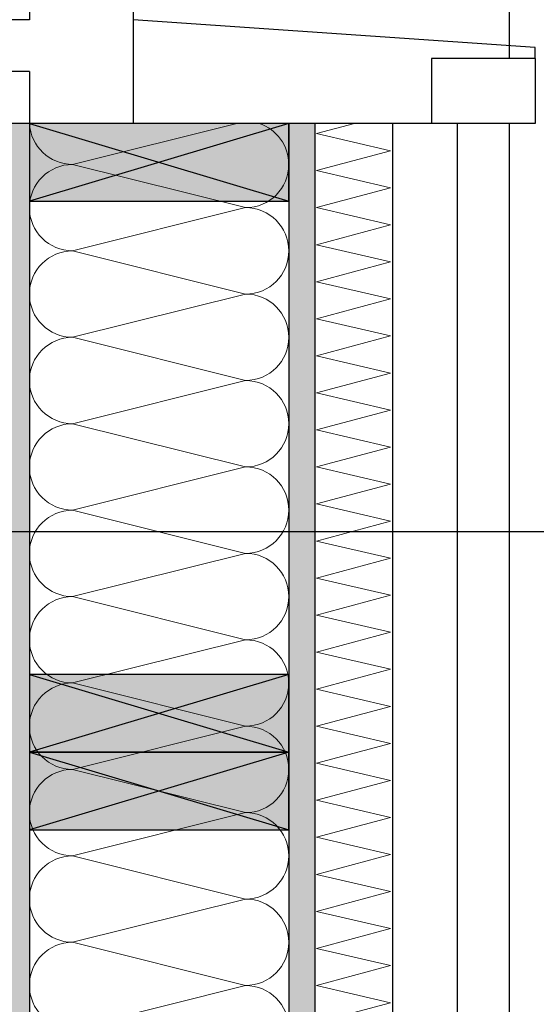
# Model space of a CAD drawing. Header units: metres. Extents: x -12 to 62.3, y -22.2 to 2.8.
# Tile 194 of 214: x 45.4 to 45.8, y -6.4 to -5.6. Entities that reach past the tile are written whole.
import ezdxf

# ---------------------------------------------------------------- set-up
doc = ezdxf.new("R2010")
doc.units = ezdxf.units.M
doc.header["$LTSCALE"] = 20
doc.header["$MEASUREMENT"] = 0
doc.layers.get('0').update_dxf_attribs({"color": 8, "lineweight": 9})
doc.layers.get('Defpoints').update_dxf_attribs({"color": 8, "lineweight": 9})
for name, color, linetype in [('Neubau_A-Außenwände', 8, 'Continuous'), ('Neubau_A-TB Wände', 8, 'Continuous'), ('Neubau_S-Ausbesserung 2D_3D', 8, 'Continuous'), ('Neubau_T-Bemaßung', 8, 'Continuous'), ('Neubau_Z-Modellierung Fassade', 8, 'Continuous')]:
    doc.layers.add(name, color=color, linetype=linetype)
doc.styles.add('ERSTELLTER_STIL_2', font='arial.ttf')
doc.dimstyles.new('ERSTELLTER_STIL__1', dxfattribs={"dimtxt": 0.0875, "dimasz": 0.059375, "dimexe": 0.18, "dimexo": 0.0625, "dimgap": 0, "dimtad": 1, "dimzin": 0, "dimdsep": 46, "dimtxsty": 'ERSTELLTER_STIL_2', "dimblk": 'ARROWHEAD_6', "dimblk1": 'ARROWHEAD_6', "dimblk2": 'ARROWHEAD_6', "dimcen": 0.09, "dimclrd": 7, "dimclre": 7, "dimclrt": 7, "dimazin": 0, "dimtfac": 1, "dimtdec": 4, "dimtmove": 0, "dimatfit": 3, "dimfxl": 1, "dimtolj": 1, "dimtzin": 0, "dimarcsym": 0})

# ---------------------------------------------------------------- blocks, each defined once
blk = doc.blocks.new('*X343', base_point=(-18420.15716, 0))
at = {"layer": 'Neubau_A-Außenwände', "color": 8, "linetype": 'Continuous', "lineweight": 9}
for p, q in [((-21327.52056, 4.465), (-21327.64722, 4.43333)), ((-21327.51389, 4.4), (-21327.64722, 4.43333)), ((-21327.51389, 4.4), (-21327.64722, 4.36667)), ((-21327.51389, 4.33333), (-21327.64722, 4.36667)), ((-21327.51389, 4.33333), (-21327.64722, 4.3)), ((-21327.51389, 4.26667), (-21327.64722, 4.3)), ((-21327.51389, 4.26667), (-21327.64722, 4.23333)), ((-21327.51389, 4.2), (-21327.64722, 4.23333)), ((-21327.51389, 4.2), (-21327.64722, 4.16667)), ((-21327.51389, 4.13333), (-21327.64722, 4.16667)), ((-21327.51389, 4.13333), (-21327.64722, 4.1)), ((-21327.51389, 4.06667), (-21327.64722, 4.1)), ((-21327.51389, 4.06667), (-21327.64722, 4.03333)), ((-21327.51389, 4), (-21327.64722, 4.03333)), ((-21327.51389, 4), (-21327.64722, 3.96667)), ((-21327.51389, 3.93333), (-21327.64722, 3.96667)), ((-21327.51389, 3.93333), (-21327.64722, 3.9)), ((-21327.51389, 3.86667), (-21327.64722, 3.9)), ((-21327.51389, 3.86667), (-21327.64722, 3.83333)), ((-21327.51389, 3.8), (-21327.64722, 3.83333)), ((-21327.51389, 3.8), (-21327.64722, 3.76667))]:
    blk.add_line(p, q, dxfattribs=at)
for centre, start, end in [((-21327.64722, 4.46667), 182.86598, 270), ((-21327.51389, 4.43333), 0, 71.80514), ((-21327.64722, 4.4), 90, 180), ((-21327.51389, 4.43333), 270, 0), ((-21327.64722, 4.4), 180, 270), ((-21327.51389, 4.36667), 0, 90), ((-21327.64722, 4.33333), 90, 180), ((-21327.51389, 4.36667), 270, 0), ((-21327.64722, 4.33333), 180, 270), ((-21327.51389, 4.3), 0, 90), ((-21327.64722, 4.26667), 90, 180), ((-21327.51389, 4.3), 270, 0), ((-21327.64722, 4.26667), 180, 270), ((-21327.51389, 4.23333), 0, 90), ((-21327.64722, 4.2), 90, 180), ((-21327.51389, 4.23333), 270, 0), ((-21327.64722, 4.2), 180, 270), ((-21327.51389, 4.16667), 0, 90), ((-21327.64722, 4.13333), 90, 180), ((-21327.51389, 4.16667), 270, 0), ((-21327.64722, 4.13333), 180, 270), ((-21327.51389, 4.1), 0, 90), ((-21327.64722, 4.06667), 90, 180), ((-21327.51389, 4.1), 270, 0), ((-21327.64722, 4.06667), 180, 270), ((-21327.51389, 4.03333), 0, 90), ((-21327.64722, 4), 90, 180), ((-21327.51389, 4.03333), 270, 0), ((-21327.64722, 4), 180, 270), ((-21327.51389, 3.96667), 0, 90), ((-21327.64722, 3.93333), 90, 180), ((-21327.51389, 3.96667), 270, 0), ((-21327.64722, 3.93333), 180, 270), ((-21327.51389, 3.9), 0, 90), ((-21327.64722, 3.86667), 90, 180), ((-21327.51389, 3.9), 270, 0), ((-21327.64722, 3.86667), 180, 270), ((-21327.51389, 3.83333), 0, 90), ((-21327.64722, 3.8), 90, 180), ((-21327.51389, 3.83333), 270, 0), ((-21327.64722, 3.8), 180, 270), ((-21327.51389, 3.76667), 0, 90)]:
    blk.add_arc(centre, 0.03333, start, end, dxfattribs=at)
blk = doc.blocks.new('*X347', base_point=(-18420.15716, 0))
at = {"layer": 'Neubau_A-Außenwände', "color": 8, "linetype": 'Continuous', "lineweight": 9}
for p, q in [((-21327.45911, 4.45714), (-21327.42979, 4.465)), ((-21327.402, 4.44387), (-21327.45911, 4.45714)), ((-21327.45911, 4.42857), (-21327.402, 4.44387)), ((-21327.402, 4.4153), (-21327.45911, 4.42857)), ((-21327.45911, 4.4), (-21327.402, 4.4153)), ((-21327.402, 4.38673), (-21327.45911, 4.4)), ((-21327.45911, 4.37143), (-21327.402, 4.38673)), ((-21327.402, 4.35816), (-21327.45911, 4.37143)), ((-21327.45911, 4.34286), (-21327.402, 4.35816)), ((-21327.402, 4.32959), (-21327.45911, 4.34286)), ((-21327.45911, 4.31429), (-21327.402, 4.32959)), ((-21327.402, 4.30102), (-21327.45911, 4.31429)), ((-21327.45911, 4.28571), (-21327.402, 4.30102)), ((-21327.402, 4.27244), (-21327.45911, 4.28571)), ((-21327.45911, 4.25714), (-21327.402, 4.27244)), ((-21327.402, 4.24387), (-21327.45911, 4.25714)), ((-21327.45911, 4.22857), (-21327.402, 4.24387)), ((-21327.402, 4.2153), (-21327.45911, 4.22857)), ((-21327.45911, 4.2), (-21327.402, 4.2153)), ((-21327.402, 4.18673), (-21327.45911, 4.2)), ((-21327.45911, 4.17143), (-21327.402, 4.18673)), ((-21327.402, 4.15816), (-21327.45911, 4.17143)), ((-21327.45911, 4.14286), (-21327.402, 4.15816)), ((-21327.402, 4.12959), (-21327.45911, 4.14286)), ((-21327.45911, 4.11429), (-21327.402, 4.12959)), ((-21327.402, 4.10102), (-21327.45911, 4.11429)), ((-21327.45911, 4.08571), (-21327.402, 4.10102)), ((-21327.402, 4.07244), (-21327.45911, 4.08571)), ((-21327.45911, 4.05714), (-21327.402, 4.07244)), ((-21327.402, 4.04387), (-21327.45911, 4.05714)), ((-21327.45911, 4.02857), (-21327.402, 4.04387)), ((-21327.402, 4.0153), (-21327.45911, 4.02857)), ((-21327.45911, 4), (-21327.402, 4.0153)), ((-21327.402, 3.98673), (-21327.45911, 4)), ((-21327.45911, 3.97143), (-21327.402, 3.98673)), ((-21327.402, 3.95816), (-21327.45911, 3.97143)), ((-21327.45911, 3.94286), (-21327.402, 3.95816)), ((-21327.402, 3.92959), (-21327.45911, 3.94286)), ((-21327.45911, 3.91429), (-21327.402, 3.92959)), ((-21327.402, 3.90102), (-21327.45911, 3.91429)), ((-21327.45911, 3.88571), (-21327.402, 3.90102)), ((-21327.402, 3.87244), (-21327.45911, 3.88571)), ((-21327.45911, 3.85714), (-21327.402, 3.87244)), ((-21327.402, 3.84387), (-21327.45911, 3.85714)), ((-21327.45911, 3.82857), (-21327.402, 3.84387)), ((-21327.402, 3.8153), (-21327.45911, 3.82857)), ((-21327.45911, 3.8), (-21327.402, 3.8153)), ((-21327.402, 3.78673), (-21327.45911, 3.8)), ((-21327.45911, 3.77143), (-21327.402, 3.78673))]:
    blk.add_line(p, q, dxfattribs=at)
blk = doc.blocks.new('ARROWHEAD_6')
at = {"color": 0, "linetype": 'Continuous', "lineweight": 0}
for p, q in [((-0.5, -0.5), (0.5, 0.5)), ((0, 0), (-1, 0))]:
    blk.add_line(p, q, dxfattribs=at)
blk = doc.blocks.new('*D461')
at = {"layer": 'Defpoints', "color": 0, "linetype": 'Continuous', "transparency": 16777216}
for p in [(42.7861, -6.025), (55.892, -6.025), (45.355, -6.195)]:
    blk.add_point(p, dxfattribs=at)
at = {"layer": 'Neubau_T-Bemaßung', "linetype": 'Continuous', "lineweight": -2, "transparency": 16777216}
for p, q in [((42.7861, -6.025), (42.7861, -5.92716)), ((55.8295, -6.025), (42.6061, -6.025)), ((42.7861, -6.13563), (42.7861, -6.08438)), ((45.2925, -6.195), (42.6061, -6.195))]:
    blk.add_line(p, q, dxfattribs=at)
at = {"layer": 'Neubau_T-Bemaßung', "linetype": 'Continuous', "lineweight": -2, "transparency": 16777216, "xscale": 0.059375, "yscale": 0.059375, "zscale": 0.059375}
for p, rotation in [((42.7861, -6.025), 90), ((42.7861, -6.195), 270)]:
    blk.add_blockref('ARROWHEAD_6', p, dxfattribs=dict(at, rotation=rotation))
at = {"layer": 'Neubau_T-Bemaßung', "linetype": 'Continuous', "transparency": 16777216, "insert": (42.89974, -5.92716), "char_height": 0.0875, "attachment_point": 5, "rotation": 90, "style": 'ERSTELLTER_STIL_2'}
blk.add_mtext('\\A1;0.17', dxfattribs=at)
blk = doc.blocks.new('*D462')
at = {"layer": 'Defpoints', "color": 0, "linetype": 'Continuous', "transparency": 16777216}
for p in [(42.69, -3.025), (42.89974, -3.025), (55.892, -6.025)]:
    blk.add_point(p, dxfattribs=at)
at = {"layer": 'Neubau_T-Bemaßung', "linetype": 'Continuous', "lineweight": -2, "transparency": 16777216}
for p, q in [((42.7525, -3.025), (43.07974, -3.025)), ((42.89974, -3.08438), (42.89974, -4.41504)), ((42.89974, -5.96563), (42.89974, -4.64197)), ((55.8295, -6.025), (42.71974, -6.025))]:
    blk.add_line(p, q, dxfattribs=at)
at = {"layer": 'Neubau_T-Bemaßung', "linetype": 'Continuous', "lineweight": -2, "transparency": 16777216, "xscale": 0.059375, "yscale": 0.059375, "zscale": 0.059375}
for p, rotation in [((42.89974, -3.025), 90), ((42.89974, -6.025), 270)]:
    blk.add_blockref('ARROWHEAD_6', p, dxfattribs=dict(at, rotation=rotation))
at = {"layer": 'Neubau_T-Bemaßung', "linetype": 'Continuous', "transparency": 16777216, "insert": (42.89974, -4.5285), "char_height": 0.0875, "attachment_point": 5, "rotation": 90, "style": 'ERSTELLTER_STIL_2'}
blk.add_mtext('\\A1;3.00', dxfattribs=at)
blk = doc.blocks.new('*D488')
at = {"layer": 'Defpoints', "color": 0, "linetype": 'Continuous', "transparency": 16777216}
for p in [(18.9138, -6.025), (55.892, -6.025), (45.355, -6.195)]:
    blk.add_point(p, dxfattribs=at)
at = {"layer": 'Neubau_T-Bemaßung', "linetype": 'Continuous', "lineweight": -2, "transparency": 16777216}
for p, q in [((18.9138, -6.025), (18.9138, -5.92716)), ((55.8295, -6.025), (18.7338, -6.025)), ((18.9138, -6.13563), (18.9138, -6.08438)), ((45.2925, -6.195), (18.7338, -6.195))]:
    blk.add_line(p, q, dxfattribs=at)
at = {"layer": 'Neubau_T-Bemaßung', "linetype": 'Continuous', "lineweight": -2, "transparency": 16777216, "xscale": 0.059375, "yscale": 0.059375, "zscale": 0.059375}
for p, rotation in [((18.9138, -6.025), 90), ((18.9138, -6.195), 270)]:
    blk.add_blockref('ARROWHEAD_6', p, dxfattribs=dict(at, rotation=rotation))
at = {"layer": 'Neubau_T-Bemaßung', "linetype": 'Continuous', "transparency": 16777216, "insert": (19.02744, -5.92716), "char_height": 0.0875, "attachment_point": 5, "rotation": 90, "style": 'ERSTELLTER_STIL_2'}
blk.add_mtext('\\A1;0.17', dxfattribs=at)
blk = doc.blocks.new('*D489')
at = {"layer": 'Defpoints', "color": 0, "linetype": 'Continuous', "transparency": 16777216}
for p in [(18.92, -3.525), (19.02744, -3.525), (55.892, -6.025)]:
    blk.add_point(p, dxfattribs=at)
at = {"layer": 'Neubau_T-Bemaßung', "linetype": 'Continuous', "lineweight": -2, "transparency": 16777216}
for p, q in [((18.9825, -3.525), (19.20744, -3.525)), ((19.02744, -3.58438), (19.02744, -4.66426)), ((19.02744, -5.96563), (19.02744, -4.89274)), ((55.8295, -6.025), (18.84744, -6.025))]:
    blk.add_line(p, q, dxfattribs=at)
at = {"layer": 'Neubau_T-Bemaßung', "linetype": 'Continuous', "lineweight": -2, "transparency": 16777216, "xscale": 0.059375, "yscale": 0.059375, "zscale": 0.059375}
for p, rotation in [((19.02744, -3.525), 90), ((19.02744, -6.025), 270)]:
    blk.add_blockref('ARROWHEAD_6', p, dxfattribs=dict(at, rotation=rotation))
at = {"layer": 'Neubau_T-Bemaßung', "linetype": 'Continuous', "transparency": 16777216, "insert": (19.02744, -4.7785), "char_height": 0.0875, "attachment_point": 5, "rotation": 90, "style": 'ERSTELLTER_STIL_2'}
blk.add_mtext('\\A1;2.50', dxfattribs=at)
blk = doc.blocks.new('*D510')
at = {"layer": 'Defpoints', "color": 0, "linetype": 'Continuous', "transparency": 16777216}
for p in [(2.53117, -6.025), (55.892, -6.025), (45.355, -6.195)]:
    blk.add_point(p, dxfattribs=at)
at = {"layer": 'Neubau_T-Bemaßung', "linetype": 'Continuous', "lineweight": -2, "transparency": 16777216}
for p, q in [((2.53117, -6.025), (2.53117, -5.92716)), ((55.8295, -6.025), (2.35117, -6.025)), ((2.53117, -6.13563), (2.53117, -6.08438)), ((45.2925, -6.195), (2.35117, -6.195))]:
    blk.add_line(p, q, dxfattribs=at)
at = {"layer": 'Neubau_T-Bemaßung', "linetype": 'Continuous', "lineweight": -2, "transparency": 16777216, "xscale": 0.059375, "yscale": 0.059375, "zscale": 0.059375}
for p, rotation in [((2.53117, -6.025), 90), ((2.53117, -6.195), 270)]:
    blk.add_blockref('ARROWHEAD_6', p, dxfattribs=dict(at, rotation=rotation))
at = {"layer": 'Neubau_T-Bemaßung', "linetype": 'Continuous', "transparency": 16777216, "insert": (2.64481, -5.92716), "char_height": 0.0875, "attachment_point": 5, "rotation": 90, "style": 'ERSTELLTER_STIL_2'}
blk.add_mtext('\\A1;0.17', dxfattribs=at)
blk = doc.blocks.new('*D511')
at = {"layer": 'Defpoints', "color": 0, "linetype": 'Continuous', "transparency": 16777216}
for p in [(2.64481, -3.025), (42.69, -3.025), (55.892, -6.025)]:
    blk.add_point(p, dxfattribs=at)
at = {"layer": 'Neubau_T-Bemaßung', "linetype": 'Continuous', "lineweight": -2, "transparency": 16777216}
for p, q in [((42.6275, -3.025), (2.46481, -3.025)), ((2.64481, -3.08438), (2.64481, -4.41504)), ((2.64481, -5.96563), (2.64481, -4.64197)), ((55.8295, -6.025), (2.46481, -6.025))]:
    blk.add_line(p, q, dxfattribs=at)
at = {"layer": 'Neubau_T-Bemaßung', "linetype": 'Continuous', "lineweight": -2, "transparency": 16777216, "xscale": 0.059375, "yscale": 0.059375, "zscale": 0.059375}
for p, rotation in [((2.64481, -3.025), 90), ((2.64481, -6.025), 270)]:
    blk.add_blockref('ARROWHEAD_6', p, dxfattribs=dict(at, rotation=rotation))
at = {"layer": 'Neubau_T-Bemaßung', "linetype": 'Continuous', "transparency": 16777216, "insert": (2.64481, -4.5285), "char_height": 0.0875, "attachment_point": 5, "rotation": 90, "style": 'ERSTELLTER_STIL_2'}
blk.add_mtext('\\A1;3.00', dxfattribs=at)
blk = doc.blocks.new('*D422')
at = {"layer": 'Defpoints', "color": 0, "linetype": 'Continuous', "transparency": 16777216}
for p in [(8.64648, -6.025), (55.892, -6.025), (45.355, -6.195)]:
    blk.add_point(p, dxfattribs=at)
at = {"layer": 'Neubau_T-Bemaßung', "linetype": 'Continuous', "lineweight": -2, "transparency": 16777216}
for p, q in [((8.64648, -6.025), (8.64648, -5.92716)), ((55.8295, -6.025), (8.46648, -6.025)), ((8.64648, -6.13563), (8.64648, -6.08438)), ((45.2925, -6.195), (8.46648, -6.195))]:
    blk.add_line(p, q, dxfattribs=at)
at = {"layer": 'Neubau_T-Bemaßung', "linetype": 'Continuous', "lineweight": -2, "transparency": 16777216, "xscale": 0.059375, "yscale": 0.059375, "zscale": 0.059375}
for p, rotation in [((8.64648, -6.025), 90), ((8.64648, -6.195), 270)]:
    blk.add_blockref('ARROWHEAD_6', p, dxfattribs=dict(at, rotation=rotation))
at = {"layer": 'Neubau_T-Bemaßung', "linetype": 'Continuous', "transparency": 16777216, "insert": (8.76012, -5.92716), "char_height": 0.0875, "attachment_point": 5, "rotation": 90, "style": 'ERSTELLTER_STIL_2'}
blk.add_mtext('\\A1;0.17', dxfattribs=at)
blk = doc.blocks.new('*D423')
at = {"layer": 'Defpoints', "color": 0, "linetype": 'Continuous', "transparency": 16777216}
for p in [(8.76012, -3.025), (42.69, -3.025), (55.892, -6.025)]:
    blk.add_point(p, dxfattribs=at)
at = {"layer": 'Neubau_T-Bemaßung', "linetype": 'Continuous', "lineweight": -2, "transparency": 16777216}
for p, q in [((42.6275, -3.025), (8.58012, -3.025)), ((8.76012, -3.08438), (8.76012, -4.41504)), ((8.76012, -5.96563), (8.76012, -4.64197)), ((55.8295, -6.025), (8.58012, -6.025))]:
    blk.add_line(p, q, dxfattribs=at)
at = {"layer": 'Neubau_T-Bemaßung', "linetype": 'Continuous', "lineweight": -2, "transparency": 16777216, "xscale": 0.059375, "yscale": 0.059375, "zscale": 0.059375}
for p, rotation in [((8.76012, -3.025), 90), ((8.76012, -6.025), 270)]:
    blk.add_blockref('ARROWHEAD_6', p, dxfattribs=dict(at, rotation=rotation))
at = {"layer": 'Neubau_T-Bemaßung', "linetype": 'Continuous', "transparency": 16777216, "insert": (8.76012, -4.5285), "char_height": 0.0875, "attachment_point": 5, "rotation": 90, "style": 'ERSTELLTER_STIL_2'}
blk.add_mtext('\\A1;3.00', dxfattribs=at)

msp = doc.modelspace()

# ---------------------------------------------------------------- hatches: boundary and pattern name
at = {"layer": 'Neubau_A-Außenwände', "linetype": 'Continuous'}
for points in [[(45.375, -7.375), (45.39, -7.375), (45.39, -5.71), (45.375, -5.71)], [(45.59, -5.71), (45.59, -7.152), (45.61, -7.152), (45.61, -5.71)]]:
    msp.add_hatch(color=256, dxfattribs=at).paths.add_polyline_path(points)
at = {"layer": 'Neubau_S-Ausbesserung 2D_3D', "linetype": 'Continuous'}
for points in [[(45.59, -5.71), (45.39, -5.71), (45.39, -5.77), (45.59, -5.77)], [(45.59, -6.135), (45.39, -6.135), (45.39, -6.195), (45.59, -6.195)], [(45.59, -6.195), (45.39, -6.195), (45.39, -6.255), (45.59, -6.255)]]:
    msp.add_hatch(color=256, dxfattribs=at).paths.add_polyline_path(points)

# ---------------------------------------------------------------- linework, layer by layer
at = {"layer": 'Neubau_A-Außenwände', "linetype": 'Continuous'}
for p, q in [((45.76, -3.254), (45.76, -5.66)), ((45.47, -5.55), (45.47, -5.71)), ((45.78, -5.65138), (45.47, -5.63)), ((45.78, -5.66), (45.78, -5.65138)), ((45.39, -5.67), (45.39, -5.71)), ((45.59, -5.71), (45.59, -7.375)), ((45.61, -5.71), (45.61, -7.375)), ((45.67, -5.71), (45.67, -7.375)), ((45.72, -5.71), (45.72, -7.352)), ((45.76, -5.71), (45.76, -7.352))]:
    msp.add_line(p, q, dxfattribs=at)
at = {"layer": 'Neubau_A-Außenwände', "linetype": 'Continuous', "flags": 128}
for points in [[(45.39, -5.55), (45.39, -5.57), (45.39, -5.63)], [(45.7, -5.71), (45.67, -5.71), (45.61, -5.71), (45.59, -5.71), (45.47, -5.71), (45.39, -5.71), (45.375, -5.71)], [(45.39, -5.71), (45.39, -7.335), (45.39, -7.375)]]:
    msp.add_lwpolyline(points, dxfattribs=at)
at = {"layer": 'Neubau_A-TB Wände', "linetype": 'Continuous'}
for p, q in [((45.39, -5.63), (45.275, -5.63)), ((45.39, -5.67), (45.375, -5.67))]:
    msp.add_line(p, q, dxfattribs=at)
at = {"layer": 'Neubau_S-Ausbesserung 2D_3D', "linetype": 'Continuous'}
for p, q in [((45.59, -5.71), (45.39, -5.77)), ((45.39, -5.71), (45.59, -5.77)), ((45.59, -6.135), (45.39, -6.195)), ((45.39, -6.135), (45.59, -6.195)), ((45.59, -6.195), (45.39, -6.255)), ((45.39, -6.195), (45.59, -6.255))]:
    msp.add_line(p, q, dxfattribs=at)
at = {"layer": 'Neubau_S-Ausbesserung 2D_3D', "linetype": 'Continuous', "flags": 128}
for points in [[(45.59, -5.71), (45.39, -5.71), (45.39, -5.77), (45.59, -5.77)], [(45.59, -6.135), (45.39, -6.135), (45.39, -6.195), (45.59, -6.195)], [(45.59, -6.195), (45.39, -6.195), (45.39, -6.255), (45.59, -6.255)]]:
    msp.add_lwpolyline(points, close=True, dxfattribs=at)
at = {"layer": 'Neubau_Z-Modellierung Fassade', "linetype": 'Continuous'}
for p, q in [((45.7, -5.66), (45.7, -5.71)), ((45.78, -5.66), (45.7, -5.66)), ((45.78, -5.71), (45.76, -5.71))]:
    msp.add_line(p, q, dxfattribs=at)
at = {"layer": 'Neubau_Z-Modellierung Fassade', "linetype": 'Continuous', "flags": 128}
for points in [[(45.78, -5.66), (45.78, -5.70138), (45.78, -5.71)], [(45.76, -5.71), (45.72, -5.71), (45.7, -5.71)]]:
    msp.add_lwpolyline(points, dxfattribs=at)

# ---------------------------------------------------------------- block references
at = {"layer": 'Neubau_A-Außenwände'}
for name in ['*X343', '*X347']:
    msp.add_blockref(name, (2952.9134, -10.175), dxfattribs=at)

# ---------------------------------------------------------------- dimensions: what is measured, and where the dimension line sits
at = {"layer": 'Neubau_T-Bemaßung', "linetype": 'Continuous'}
for base, p1, p2, picture, middle in [((2.64481, -3.025), (55.892, -6.025), (42.69, -3.025), '*D511', (2.64481, -4.5285)), ((8.76012, -3.025), (55.892, -6.025), (42.69, -3.025), '*D423', (8.76012, -4.5285)), ((42.89974, -3.025), (55.892, -6.025), (42.69, -3.025), '*D462', (42.89974, -4.5285)), ((19.02744, -3.525), (55.892, -6.025), (18.92, -3.525), '*D489', (19.02744, -4.7785)), ((2.53117, -6.025), (45.355, -6.195), (55.892, -6.025), '*D510', (2.64481, -5.92716)), ((8.64648, -6.025), (45.355, -6.195), (55.892, -6.025), '*D422', (8.76012, -5.92716)), ((18.9138, -6.025), (45.355, -6.195), (55.892, -6.025), '*D488', (19.02744, -5.92716)), ((42.7861, -6.025), (45.355, -6.195), (55.892, -6.025), '*D461', (42.89974, -5.92716))]:
    dim = msp.add_linear_dim(base=base, p1=p1, p2=p2, angle=90, dimstyle='ERSTELLTER_STIL__1', override={"dimclrd": 256, "dimclre": 256, "dimclrt": 256}, dxfattribs=at)
    dim.commit()
    dim.dimension.update_dxf_attribs({"geometry": picture, "text_midpoint": middle, "dimtype": 160, "text_rotation": 90})

doc.saveas('drawing.dxf')
